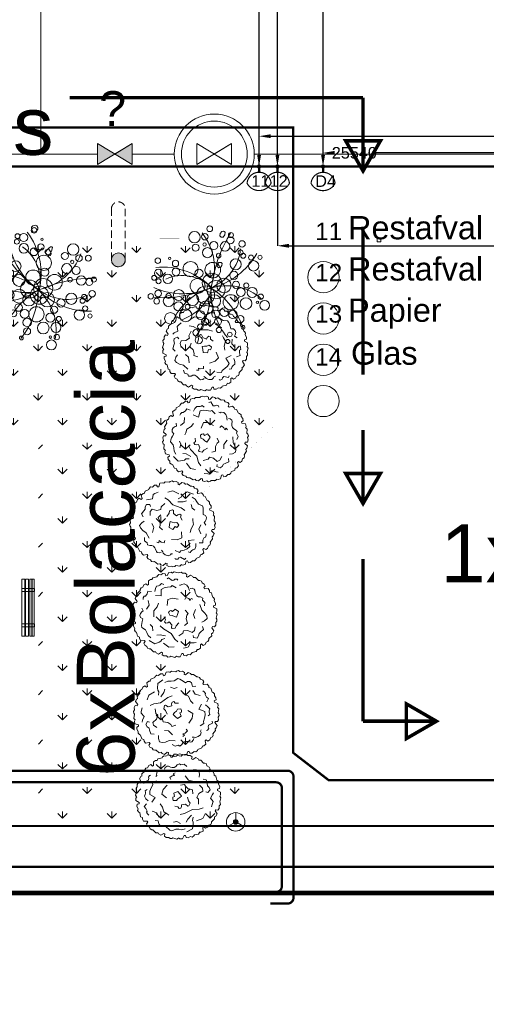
# Model space of a CAD drawing. Header units: millimetres. Extents: x 747415 to 1601423, y -236173 to 551995.
# Tile 195 of 256: x 1138360 to 1158491, y -2727 to 39745. Entities that reach past the tile are written whole.
import ezdxf
from ezdxf.lldxf.tags import DXFTag

# ---------------------------------------------------------------- set-up
doc = ezdxf.new("R2010")
doc.units = ezdxf.units.MM
doc.header["$LTSCALE"] = 100
doc.header["$MEASUREMENT"] = 0
doc.linetypes.add('HIDDEN2', pattern=[4.7625, 3.175, -1.5875])
doc.layers.get('0').update_dxf_attribs({"linetype": 'CONTINUOUS', "lineweight": 0})
doc.layers.get('DEFPOINTS').update_dxf_attribs({"color": 6, "linetype": 'CONTINUOUS', "lineweight": 0})
for name, color, linetype, lineweight in [('T--A9042_BEPLANTING', 90, 'CONTINUOUS', 0), ('T--L9020_GEBOUWEN', 252, 'CONTINUOUS', 0), ('T--L9042_BEPLANTING', 90, 'CONTINUOUS', 0), ('T--L9042_BOMEN', 84, 'CONTINUOUS', 0), ('T--L9051_Verwarming', 210, 'CENTRALE_VERWARMING', 0), ('T--L9052_Hemelwaterafvoer', 130, 'HEMELWATER_AFVOER', 0), ('T--L9052_Persleiding', 190, 'PERSLEIDING', 0), ('T--L9052_Vuilwaterafvoer', 44, 'VUIL_WATER_AFVOER', 0), ('T--L9053_Water', 240, 'BLUS_WATER_LEIDING', 0), ('T--L9053_Waterleidingen', 170, 'TAP_WATER', 0), ('T--L9065_BEVEILIGING_Afsluiter', 240, 'CONTINUOUS', 0), ('T--L9065_BEVEILIGING_Brandkranen', 240, 'CONTINUOUS', 0), ('T--L9071_TERREINMEUBILAIR_Bank', 250, 'CONTINUOUS', 0), ('T--L9072_BEWEGWIJZERING_Route_Dex_gebouw_vm', 240, 'CONTINUOUS', 0), ('T--M9065_BEVEILIGING_Afsluiters', 240, 'CONTINUOUS', 0), ('T--T9042_Boomsoort', 7, 'CONTINUOUS', 0), ('T--T9084_SANITAIR_Afvalstoffen', 170, 'CONTINUOUS', 0)]:
    doc.layers.add(name, color=color, linetype=linetype, lineweight=lineweight)
doc.layers.add('T--L9041_VERHARDING_Wegen', color=7, linetype='CONTINUOUS')
doc.styles.get("Standard").update_dxf_attribs({"font": 'arial.ttf'})
tags = doc.linetypes.add('BLUS_WATER_LEIDING', pattern='A,12.7,-5.08,["BSH",Standard,S=2.54,R=0,X=-2.54,Y=-1.27],-7.62', length=25.4).pattern_tags.tags
tags[6] = DXFTag(74, 10)
tags = doc.linetypes.add('CENTRALE_VERWARMING', pattern='A,12.7,-5.08,["CV",Standard,S=2.54,R=0,X=-2.54,Y=-1.27],-5.08', length=22.86).pattern_tags.tags
tags[6] = DXFTag(74, 10)
tags = doc.linetypes.add('HEMELWATER_AFVOER', pattern='A,12.7,-5.08,["HWA",Standard,S=2.54,R=0,X=-2.54,Y=-1.27],-7.62', length=25.4).pattern_tags.tags
tags[6] = DXFTag(74, 10)
tags = doc.linetypes.add('PERSLEIDING', pattern='A,12.7,-5.08,["HPE",Standard,S=2.54,R=0,X=-2.54,Y=-1.27],-7.62', length=25.4).pattern_tags.tags
tags[6] = DXFTag(74, 10)
tags = doc.linetypes.add('TAP_WATER', pattern='A,12.7,-5.08,["Water",Standard,S=2.54,R=0,X=-3.81,Y=-1.27],-7.62', length=25.4).pattern_tags.tags
tags[6] = DXFTag(74, 10)
tags = doc.linetypes.add('VUIL_WATER_AFVOER', pattern='A,12.7,-5.08,["VWA",Standard,S=2.54,R=0,X=-2.54,Y=-1.27],-7.62', length=25.4).pattern_tags.tags
tags[6] = DXFTag(74, 10)
doc.dimstyles.get("Standard").update_dxf_attribs({"dimtxt": 0.18, "dimasz": 500, "dimexe": 0.18, "dimexo": 0.0625, "dimgap": 0.09, "dimtad": 0, "dimtoh": 1, "dimdec": 0, "dimzin": 0, "dimdsep": 46, "dimtxsty": 'Standard', "dimcen": 0.09, "dimadec": 0, "dimazin": 0, "dimtfac": 1, "dimtdec": 0, "dimtofl": 0, "dimtmove": 0, "dimatfit": 3, "dimfxl": 1, "dimtolj": 1, "dimtzin": 0, "dimarcsym": 0})

# ---------------------------------------------------------------- blocks, each defined once
blk = doc.blocks.new('brandkraan')
at = {"layer": 'T--L9053_Water', "linetype": 'Continuous', "lineweight": 0}
for p, q in [((-450, 750), (450, -750)), ((-450, 750), (450, 750)), ((450, 750), (-450, -750)), ((450, -750), (0, 0)), ((-450, -750), (450, -750))]:
    blk.add_line(p, q, dxfattribs=at)
for radius in [1726, 1421]:
    blk.add_circle((0, 0), radius, dxfattribs=at)
blk = doc.blocks.new('kraan')
at = {"layer": 'T--L9053_Water'}
for p, q in [((300, 1000), (-300, 0)), ((-300, 1000), (300, 1000)), ((-300, 1000), (300, 0)), ((300, 0), (0, 500)), ((-300, 0), (300, 0))]:
    blk.add_line(p, q, dxfattribs=at)
blk = doc.blocks.new('*D29')
at = {"layer": 'DEFPOINTS', "color": 0, "transparency": 16777216}
for p in [(1151447, 34000), (1176987, 34000), (1176987, 33411)]:
    blk.add_point(p, dxfattribs=at)
at = {"layer": 'T--M9065_BEVEILIGING_Afsluiters', "color": 0, "lineweight": -2, "transparency": 16777216}
for p, q in [((1151447, 34000), (1151447, 34000)), ((1151947, 34000), (1151947, 34000)), ((1176487, 34000), (1153648, 34000)), ((1176987, 33411), (1176987, 34000))]:
    blk.add_line(p, q, dxfattribs=at)
at = {"layer": 'T--M9065_BEVEILIGING_Afsluiters', "color": 0, "transparency": 16777216}
for points in [[(1151947, 34083), (1151947, 33917), (1151447, 34000)], [(1176487, 34083), (1176487, 33917), (1176987, 34000)]]:
    blk.add_solid(points, dxfattribs=at)
at = {"layer": 'T--M9065_BEVEILIGING_Afsluiters', "color": 0, "lineweight": 0, "transparency": 16777216, "insert": (1152797, 34000), "char_height": 500, "attachment_point": 5}
blk.add_mtext('\\A1;25540', dxfattribs=at)
blk = doc.blocks.new('*D30')
at = {"layer": 'DEFPOINTS', "color": 0, "transparency": 16777216}
for p in [(1151447, 55811), (1151447, 55811), (1151447, 33411)]:
    blk.add_point(p, dxfattribs=at)
at = {"layer": 'T--M9065_BEVEILIGING_Afsluiters', "color": 0, "lineweight": -2, "transparency": 16777216}
for p, q in [((1151447, 55811), (1151447, 55811)), ((1151447, 55311), (1151447, 46736)), ((1151447, 33911), (1151447, 42486)), ((1151447, 33411), (1151447, 33411))]:
    blk.add_line(p, q, dxfattribs=at)
at = {"layer": 'T--M9065_BEVEILIGING_Afsluiters', "color": 0, "transparency": 16777216}
for points in [[(1151364, 55311), (1151531, 55311), (1151447, 55811)], [(1151364, 33911), (1151531, 33911), (1151447, 33411)]]:
    blk.add_solid(points, dxfattribs=at)
at = {"layer": 'T--M9065_BEVEILIGING_Afsluiters', "color": 0, "lineweight": 0, "transparency": 16777216, "insert": (1151447, 44611), "char_height": 1250, "attachment_point": 5, "rotation": 90}
blk.add_mtext('\\A1;22400', dxfattribs=at)
blk = doc.blocks.new('*D31')
at = {"layer": 'DEFPOINTS', "color": 0, "transparency": 16777216}
for p in [(1149480, 33414), (1176987, 31411), (1176987, 29993)]:
    blk.add_point(p, dxfattribs=at)
at = {"layer": 'T--M9065_BEVEILIGING_Afsluiters', "color": 0, "lineweight": -2, "transparency": 16777216}
for p, q in [((1149480, 33413), (1149480, 29992)), ((1176987, 31411), (1176987, 29992)), ((1149980, 29993), (1161171, 29993)), ((1176487, 29993), (1165296, 29993))]:
    blk.add_line(p, q, dxfattribs=at)
at = {"layer": 'T--M9065_BEVEILIGING_Afsluiters', "color": 0, "transparency": 16777216}
for points in [[(1149980, 30076), (1149980, 29909), (1149480, 29993)], [(1176487, 30076), (1176487, 29909), (1176987, 29993)]]:
    blk.add_solid(points, dxfattribs=at)
at = {"layer": 'T--M9065_BEVEILIGING_Afsluiters', "color": 0, "lineweight": 0, "transparency": 16777216, "insert": (1163234, 29993), "char_height": 1250, "attachment_point": 5}
blk.add_mtext('\\A1;27507', dxfattribs=at)
blk = doc.blocks.new('*D32')
at = {"layer": 'DEFPOINTS', "color": 0, "transparency": 16777216}
for p in [(1176987, 34719), (1148687, 33414), (1176987, 33411)]:
    blk.add_point(p, dxfattribs=at)
at = {"layer": 'T--M9065_BEVEILIGING_Afsluiters', "color": 0, "lineweight": -2, "transparency": 16777216}
for p, q in [((1148687, 33415), (1148687, 34719)), ((1149187, 34719), (1160775, 34719)), ((1176487, 34719), (1164900, 34719)), ((1176987, 33411), (1176987, 34719))]:
    blk.add_line(p, q, dxfattribs=at)
at = {"layer": 'T--M9065_BEVEILIGING_Afsluiters', "color": 0, "transparency": 16777216}
for points in [[(1149187, 34803), (1149187, 34636), (1148687, 34719)], [(1176487, 34803), (1176487, 34636), (1176987, 34719)]]:
    blk.add_solid(points, dxfattribs=at)
at = {"layer": 'T--M9065_BEVEILIGING_Afsluiters', "color": 0, "lineweight": 0, "transparency": 16777216, "insert": (1162837, 34719), "char_height": 1250, "attachment_point": 5}
blk.add_mtext('\\A1;28300', dxfattribs=at)
blk = doc.blocks.new('*D33')
at = {"layer": 'DEFPOINTS', "color": 0, "transparency": 16777216}
for p in [(1148687, 55814), (1148687, 55814), (1148687, 33415)]:
    blk.add_point(p, dxfattribs=at)
at = {"layer": 'T--M9065_BEVEILIGING_Afsluiters', "color": 0, "lineweight": -2, "transparency": 16777216}
for p, q in [((1148687, 55814), (1148687, 55814)), ((1148687, 55314), (1148687, 46740)), ((1148687, 33915), (1148687, 42489)), ((1148687, 33415), (1148687, 33415))]:
    blk.add_line(p, q, dxfattribs=at)
at = {"layer": 'T--M9065_BEVEILIGING_Afsluiters', "color": 0, "transparency": 16777216}
for points in [[(1148604, 55314), (1148771, 55314), (1148687, 55814)], [(1148604, 33915), (1148771, 33915), (1148687, 33415)]]:
    blk.add_solid(points, dxfattribs=at)
at = {"layer": 'T--M9065_BEVEILIGING_Afsluiters', "color": 0, "lineweight": 0, "transparency": 16777216, "insert": (1148687, 44614), "char_height": 1250, "attachment_point": 5, "rotation": 90}
blk.add_mtext('\\A1;22400', dxfattribs=at)
blk = doc.blocks.new('*D75')
at = {"layer": 'DEFPOINTS', "color": 0, "transparency": 16777216}
for p in [(1149480, 55813), (1149480, 55813), (1149480, 33413)]:
    blk.add_point(p, dxfattribs=at)
at = {"layer": 'T--M9065_BEVEILIGING_Afsluiters', "color": 0, "lineweight": -2, "transparency": 16777216}
for p, q in [((1149480, 55813), (1149480, 55813)), ((1149480, 55313), (1149480, 46738)), ((1149480, 33913), (1149480, 42488)), ((1149480, 33413), (1149480, 33413))]:
    blk.add_line(p, q, dxfattribs=at)
at = {"layer": 'T--M9065_BEVEILIGING_Afsluiters', "color": 0, "transparency": 16777216}
for points in [[(1149396, 55313), (1149563, 55313), (1149480, 55813)], [(1149396, 33913), (1149563, 33913), (1149480, 33413)]]:
    blk.add_solid(points, dxfattribs=at)
at = {"layer": 'T--M9065_BEVEILIGING_Afsluiters', "color": 0, "lineweight": 0, "transparency": 16777216, "insert": (1149480, 44613), "char_height": 1250, "attachment_point": 5, "rotation": 90}
blk.add_mtext('\\A1;22400', dxfattribs=at)
blk = doc.blocks.new('boom21')
for centre, radius in [((177, 2448), 124), ((452, 2630), 118), ((-704, 2096), 248), ((29, 1950), 235), ((476, 2291), 142), ((976, 2120), 106), ((1173, 2258), 105), ((1304, 2025), 176), ((-775, 1430), 271), ((-311, 1608), 199), ((247, 1890), 111), ((961, 1707), 207), ((1835, 1893), 120), ((-1962, 1199), 157), ((-1612, 1224), 131), ((-437, 1242), 101), ((152, 1457), 234), ((1147, 1279), 168), ((1497, 1198), 136), ((1783, 1381), 49.6), ((-1420, 962), 118), ((-1275, 707), 156), ((-945, 812), 187), ((-205, 937), 259), ((293, 566), 324), ((1072, 648), 326), ((-711, 484), 296), ((-179, 352), 388), ((798, 348), 177), ((-2379, 14), 89.1), ((-1791, 241), 111), ((-1431, 173), 152), ((-1090, 173), 164), ((-537, 67), 269), ((-92, -145), 392), ((241, -63), 415), ((755, -256), 337), ((1899, 170), 152), ((2343, 87), 247), ((-2114, -158), 96.5), ((-1321, -533), 183), ((-1120, -206), 188), ((-797, -596), 329), ((-16, -525), 311), ((1544, -256), 218), ((1918, -240), 74), ((2236, -348), 141), ((-1988, -792), 81.9), ((-1612, -787), 153), ((1283, -683), 99.3), ((1757, -610), 176), ((2503, -649), 126), ((-1038, -1209), 252), ((-504, -1141), 189), ((-139, -1032), 154), ((275, -1059), 176), ((709, -1273), 240), ((1581, -1063), 207), ((1766, -1362), 152), ((-1128, -1701), 52.3), ((-656, -1604), 216), ((-296, -1449), 108), ((965, -1693), 106), ((1135, -1628), 111), ((1470, -1793), 140), ((1975, -1446), 108), ((-1348, -1959), 214), ((-942, -1905), 117), ((421, -1997), 225), ((797, -1993), 108), ((695, -2368), 89.1)]:
    blk.add_circle(centre, radius)
for centre, radius, start, end in [((5302, 627), 5282, 158.4887, 186.8224), ((3035, 416), 3005, 138.8673, 187.727), ((1081, 1676), 1978, 179.3256, 238.0735), ((-2449, 125), 2482, 357.8699, 50.6155), ((-1347, 2644), 2985, 297.5671, 348.8381), ((-806, 1584), 1793, 298.751, 6.6118), ((885, 3251), 3310, 215.8726, 255.444), ((-1010, -3035), 3250, 71.3392, 111.6799), ((-2223, 2664), 3465, 273.3086, 310.5821), ((-2188, -6), 2219, 301.2651, 0.9994), ((-2532, -5639), 6224, 42.3394, 65.6862), ((3206, -111), 3174, 177.8302, 223.0418), ((2109, 218), 2063, 184.7691, 246.3269), ((1525, 1946), 2403, 232.24, 292.0944)]:
    blk.add_arc(centre, radius, start, end)
blk = doc.blocks.new('BRANCHD', base_point=(0.5, 0.5))
for p, q in [((0.951, 0.743), (0.931, 0.754)), ((0.962, 0.694), (0.951, 0.743)), ((0.974, 0.687), (0.962, 0.694)), ((0.97, 0.587), (0.994, 0.594)), ((0.987, 0.668), (0.974, 0.687)), ((0.982, 0.647), (0.987, 0.668)), ((0.997, 0.62), (0.982, 0.647)), ((0.994, 0.594), (0.997, 0.62)), ((0.97, 0.571), (0.97, 0.587)), ((1.008, 0.55), (0.97, 0.571)), ((0.998, 0.504), (1.008, 0.52)), ((1.008, 0.52), (1.008, 0.55))]:
    blk.add_line(p, q)
blk = doc.blocks.new('boom44')
for points in [[(-911, 2572), (-1076, 2587), (-1173, 2631), (-1421, 2602), (-1642, 2483), (-1711, 2277), (-1697, 2158), (-1766, 2070)], [(897, 2957), (676, 3134), (386, 3075), (262, 3178), (262, 3178), (69, 3075), (-41, 2942), (-180, 2868), (-373, 2868), (-497, 2897), (-690, 2971), (-800, 2971), (-952, 2853), (-1021, 2720)], [(1973, 2025), (2001, 2277), (1945, 2572), (1739, 2661), (1449, 2661), (1104, 2572), (593, 2690)], [(-2194, 2188), (-2305, 2173), (-2415, 2025), (-2387, 1907), (-2429, 1744), (-2801, 1626), (-2801, 1463)], [(-1711, 1715), (-2070, 1537), (-2042, 1375), (-2180, 1109), (-2277, 828), (-2291, 532), (-1822, 266), (-2111, -133)], [(-111, 2410), (-262, 2321), (-152, 2173), (-359, 2143), (-566, 1981), (-469, 1818)], [(759, 2143), (1035, 1759), (1394, 1670)], [(2553, 769), (2718, 695), (2911, 931), (2829, 1138), (2677, 1286), (2649, 1463), (2581, 1792), (2318, 1848)], [(-2525, 961), (-2691, 843), (-2663, 724), (-2649, 636), (-2677, 532), (-2746, 370), (-2622, 163), (-2429, -15)], [(-787, 1330), (-1132, 961), (-1256, 562), (-842, 237)], [(345, 1345), (704, 1404), (786, 1242), (1007, 1020), (1394, 917), (1421, 591)], [(1918, -310), (1904, 118), (1766, 281), (1932, 606), (2291, 828), (2249, 1079), (2001, 1330)], [(-138, -488), (138, -532), (235, -695), (386, -665), (455, -517), (455, -355), (786, -310), (980, -473), (1076, -458), (1187, -207), (1049, -30), (966, 310)], [(3022, -532), (3132, -237), (3174, -89), (2939, 222), (3132, 517), (3201, 665)], [(-2580, -266), (-2774, -517), (-2622, -680), (-2622, -680), (-2525, -902), (-2580, -1005), (-2484, -1153), (-2387, -1242)], [(-1394, -281), (-1201, -562), (-1076, -976), (-787, -1153), (-635, -1257)], [(2304, -636), (1973, -739), (1394, -754), (704, -1109), (317, -1198)], [(-2084, -902), (-1684, -1050), (-1518, -1419)], [(855, -1863), (980, -1597), (1297, -1257)], [(1462, -1434), (1394, -1715), (1462, -1863), (1462, -2026), (1394, -2425), (897, -2691)], [(1752, -1759), (2277, -1552), (2497, -1153)], [(-1822, -1730), (-1559, -1759), (-1545, -1878), (-1490, -2070), (-1366, -2203), (-1187, -2247), (-980, -2159), (-814, -2321), (-676, -2440), (-552, -2543), (-386, -2617), (-55, -2454), (207, -2469), (483, -2514), (773, -2440)], [(-235, -1863), (55, -1804), (345, -1966)]]:
    blk.add_lwpolyline(points)
blk.add_lwpolyline([(124, 798), (-207, 650), (-152, 355), (-304, 296), (-317, 163), (-262, 15), (0, 0), (124, 163), (303, 266), (455, 390), (290, 591)], close=True)
for xscale, yscale, zscale, rotation in [(7199.999999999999, 7199.999999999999, 7199.999999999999, 59.99999999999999), (7199.999999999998, 7199.999999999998, 7199.999999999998, 120), (7200, 7200, 7200, 90), (7200.000000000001, 7200.000000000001, 7200.000000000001, 29.99999999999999), (7199.999999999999, 7199.999999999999, 7199.999999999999, 150), (7200, 7200, 7200, 180), (7200, 7200, 7200, 330.0000000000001), (7199.999999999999, 7199.999999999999, 7199.999999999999, 210), (7199.999999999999, 7199.999999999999, 7199.999999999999, 300.0000000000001), (7200.000000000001, 7200.000000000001, 7200.000000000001, 240), (7200.000000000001, 7200.000000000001, 7200.000000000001, 270)]:
    blk.add_blockref('BRANCHD', (164, 362), dxfattribs=dict(xscale=xscale, yscale=yscale, zscale=zscale, rotation=rotation))
at = {"xscale": 7200, "yscale": 7200, "zscale": 7200}
blk.add_blockref('BRANCHD', (164, 362), dxfattribs=at)
blk = doc.blocks.new('*U333')
at = {"layer": 'T--L9071_TERREINMEUBILAIR_Bank', "linetype": 'Continuous'}
h = blk.add_hatch(color=256, dxfattribs=at)
edge = h.paths.add_edge_path()
edge.add_arc((0, 1100), 300, 0, 360)
at = {"layer": 'T--L9071_TERREINMEUBILAIR_Bank', "linetype": 'HIDDEN2'}
blk.add_lwpolyline([(300, 1100, 0.414214), (0, 1400, 0.414214), (-300, 1100), (-300, -1100, 0.414214), (0, -1400, 0.414214), (300, -1100)], format="xyb", close=True, dxfattribs=at)
at = {"layer": 'T--L9071_TERREINMEUBILAIR_Bank', "linetype": 'Continuous'}
blk.add_circle((0, 1100), 300, dxfattribs=at)

msp = doc.modelspace()

# ---------------------------------------------------------------- hatches: boundary and pattern name
at = {"layer": 'T--A9042_BEPLANTING'}
h = msp.add_hatch(dxfattribs=at)
h.set_pattern_fill('GRASS', color=256, scale=1500)
h.paths.add_polyline_path([(1123214.774, 21922.049), (1139164.774, 21922.049), (1139164.774, 4949.589), (1147908.503, 4949.589), (1147908.4, 6749.213), (1145737.203, 6749.089), (1145737.203, 18849.089), (1149287.256, 22173.078), (1149289.785, 30312.005), (1114939.528, 30271.386), (1114937.703, 5017.112), (1123214.774, 5017.112)])
at = {"layer": 'T--L9053_Water'}
h = msp.add_hatch(color=256, dxfattribs=at)
h.paths.add_polyline_path([(1141713.556, 33498.335), (1142463.556, 33948.335), (1141713.556, 34398.335)])
h.paths.add_polyline_path([(1142463.556, 33948.335), (1143213.556, 33498.335), (1143213.556, 34398.335)])
at = {"layer": 'T--L9065_BEVEILIGING_Afsluiter', "lineweight": 0}
h = msp.add_hatch(color=256, dxfattribs=at)
edge = h.paths.add_edge_path()
edge.add_arc((1148687.256, 33414.469), 75, 0, 360)
h = msp.add_hatch(color=256, dxfattribs=at)
edge = h.paths.add_edge_path()
edge.add_arc((1149479.809, 33413.52), 75, 0, 360)
h = msp.add_hatch(color=256, dxfattribs=at)
edge = h.paths.add_edge_path()
edge.add_arc((1151447.256, 33410.832), 75, 0, 360)
at = {"layer": 'T--L9071_TERREINMEUBILAIR_Bank'}
h = msp.add_hatch(color=256, dxfattribs=at)
h.dxf.hatch_style = 1
h.paths.add_polyline_path([(1147778.679, 5142.207, 1), (1147578.679, 5142.207, 1)])

# ---------------------------------------------------------------- linework, layer by layer
at = {"layer": 'T--L9020_GEBOUWEN', "const_width": 200}
msp.add_lwpolyline([(1098034.858, 25291.679), (1098034.856, -10268.32), (1111014.859, -10268.305), (1111014.859, -8268.354), (1165154.859, -8268.453), (1165154.859, 2076.604), (1115014.798, 2071.655), (1115014.858, -1598.308), (1111014.859, -1598.308), (1111014.858, 25291.693), (1098034.858, 25291.679)], dxfattribs=at)
at = {"layer": 'T--L9041_VERHARDING_Wegen', "const_width": 1}
msp.add_lwpolyline([(1114937.203, 30271.383), (1149287.256, 30312.002), (1149287.256, 22173.078), (1145737.203, 18849.089), (1145737.203, 6749.089), (1147908.39, 6749.089), (1147908.39, 4949.589), (1139164.774, 4949.089), (1139164.774, 21922.049), (1123214.774, 21922.049), (1123214.774, 5017.112), (1114937.702, 5016.96)], close=True, dxfattribs=at)
at = {"layer": 'T--L9042_BEPLANTING', "lineweight": 0}
msp.add_line((1139437.703, 4949.089), (1139437.203, 4949.589), dxfattribs=at)
at = {"layer": 'T--L9042_BEPLANTING', "const_width": 1}
msp.add_lwpolyline([(1114939.528, 30271.386), (1149289.785, 30312.005), (1149287.256, 22173.078), (1145737.203, 18849.089), (1145737.203, 6749.089), (1147908.4, 6749.213), (1147908.503, 4949.589), (1139164.774, 4949.589), (1139164.774, 21922.049), (1123214.774, 21922.049), (1123214.774, 5017.112), (1114937.703, 5017.112)], close=True, dxfattribs=at)
at = {"layer": 'T--L9042_BOMEN'}
for points in [[(1139101.459, 30858.252), (1139140.323, 30780.523), (1139140.323, 30702.794), (1139088.504, 30625.065), (1138997.82, 30586.2), (1138933.046, 30599.155), (1138881.226, 30689.839), (1138868.271, 30793.478), (1138920.091, 30858.252), (1139036.684, 30884.161), (1139101.459, 30858.252), (1139101.459, 30858.252)], [(1147218.033, 30573.245), (1147205.078, 30469.606), (1147140.304, 30365.968), (1147049.62, 30365.968), (1146997.801, 30417.787), (1147010.756, 30521.426), (1147075.53, 30612.11), (1147153.259, 30625.065), (1147218.033, 30573.245), (1147218.033, 30573.245)], [(1139723.291, 29640.496), (1139684.427, 29575.722), (1139619.653, 29562.767), (1139528.969, 29614.586), (1139451.24, 29731.18), (1139503.059, 29821.864), (1139619.653, 29847.774), (1139710.337, 29718.225), (1139723.291, 29640.496), (1139723.291, 29640.496)], [(1139743.086, 29951.412), (1139768.995, 29925.503), (1139730.131, 29757.09), (1139678.311, 29640.496), (1139613.537, 29601.631), (1139522.853, 29614.586), (1139458.079, 29705.27), (1139535.808, 29808.909), (1139613.537, 29886.638), (1139691.266, 29951.412), (1139743.086, 29951.412), (1139743.086, 29951.412)], [(1147088.485, 29225.941), (1147075.53, 29135.257), (1147023.71, 29057.528), (1146945.981, 29044.573), (1146881.207, 29096.392), (1146894.162, 29200.031), (1146945.981, 29277.76), (1147049.62, 29277.76), (1147088.485, 29225.941), (1147088.485, 29225.941)]]:
    msp.add_lwpolyline(points, dxfattribs=at)
at = {"layer": 'T--L9051_Verwarming', "ltscale": 1.8, "const_width": 100}
for points in [[(1155964.602, 68568.212), (1155964.602, 76318.212, 0.414213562), (1155714.602, 76568.212), (1111375.639, 76568.212, 0.414213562), (1111125.639, 76318.212), (1111125.639, 34260.269, 0.414213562), (1111375.639, 34010.269), (1121687.203, 34010.269, -0.414213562), (1121937.203, 33760.269), (1121937.203, 7099.089, 0.414213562), (1122187.203, 6849.089), (1149421.072, 6849.089, -0.414213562), (1149671.072, 6599.089), (1149671.072, 2369.578, -0.414213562), (1149421.072, 2119.578), (1149171.072, 2119.578)], [(1156464.602, 68568.212), (1156464.602, 75818.212, 0.414213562), (1156214.602, 76068.212), (1111875.639, 76068.212, 0.414213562), (1111625.639, 75818.212), (1111625.639, 34760.269, 0.414213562), (1111875.639, 34510.269), (1122187.203, 34510.269, -0.414213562), (1122437.203, 34260.269), (1122437.203, 7599.089, 0.414213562), (1122687.203, 7349.089), (1149921.072, 7349.089, -0.414213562), (1150171.072, 7099.089), (1150171.072, 1869.578, -0.414213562), (1149921.072, 1619.578), (1149171.072, 1619.578)]]:
    msp.add_lwpolyline(points, format="xyb", dxfattribs=at)
at = {"layer": 'T--L9052_Hemelwaterafvoer', "ltscale": 2, "const_width": 100}
msp.add_lwpolyline([(1111730.113, 3208.478), (1164825.516, 3208.478), (1164943.3, 3004.47)], dxfattribs=at)
at = {"layer": 'T--L9052_Persleiding', "ltscale": 2, "const_width": 100}
msp.add_lwpolyline([(1113017.301, 132887.259), (1113017.302, 56902.135), (1115681.537, 54237.9), (1115681.537, 35089.471), (1150154.904, 35089.471), (1150154.904, 8125.626), (1151695.722, 6936.456), (1163127.741, 6936.456), (1169056.236, 1007.961), (1179938.101, 1007.961)], dxfattribs=at)
at = {"layer": 'T--L9052_Vuilwaterafvoer', "ltscale": 2, "const_width": 100}
msp.add_lwpolyline([(1107875.697, 149535.975), (1107875.698, 54181.038), (1112517.302, 32125.362), (1112517.303, 4964.182), (1164744.578, 4964.183), (1165971.142, 2964.183), (1165971.142, -7043.601), (1164744.578, -9153.601), (1155655.021, -9206.596), (1155171.142, -8722.717), (1155171.142, -7403.601), (1155171.142, -7403.601)], dxfattribs=at)
at = {"layer": 'T--L9053_Water', "ltscale": 2}
for p, q in [((1139270.977, 57554.983), (1139270.977, 33948.335)), ((1137579.842, 33948.335), (1141713.556, 33948.335)), ((1143213.556, 33948.335), (1145028.768, 33948.335)), ((1148480.726, 33948.335), (1185340.66, 33948.335))]:
    msp.add_line(p, q, dxfattribs=at)
at = {"layer": 'T--L9053_Waterleidingen', "lineweight": 0, "ltscale": 2, "const_width": 100}
msp.add_lwpolyline([(1112055.48, 33410.832), (1168779.469, 33410.832), (1168779.469, 51960.884), (1183519.444, 51960.884), (1190073.927, 50946.903), (1192522.517, 72745.624), (1166574.811, 72745.624), (1166574.811, 115941.627), (1146055.94, 115941.627), (1126131.458, 111869.416), (1112055.48, 111869.416)], close=True, dxfattribs=at)
at = {"layer": 'T--L9065_BEVEILIGING_Afsluiter', "lineweight": 0, "const_width": 50}
for points in [[(1149205.796, 32690.143, 0.914733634), (1148168.716, 32690.143, 0.608265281)], [(1149998.349, 32689.194, 0.914733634), (1148961.269, 32689.194, 0.608265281)], [(1151965.901, 32686.379, 0.914733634), (1150928.821, 32686.379, 0.608265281)]]:
    msp.add_lwpolyline(points, format="xyb", close=True, dxfattribs=at)
at = {"layer": 'T--L9065_BEVEILIGING_Afsluiter', "lineweight": 0, "const_width": 100}
for points in [[(1148687.256, 33164.469), (1148687.256, 33414.469)], [(1149479.809, 33163.52), (1149479.809, 33413.52)], [(1151447.308, 33410.705), (1151447.361, 33160.705)]]:
    msp.add_lwpolyline(points, dxfattribs=at)
at = {"layer": 'T--L9065_BEVEILIGING_Afsluiter', "lineweight": 0}
for centre in [(1148687.256, 33414.469), (1149479.809, 33413.52), (1151447.256, 33410.832)]:
    msp.add_circle(centre, 75, dxfattribs=at)
at = {"layer": 'T--L9071_TERREINMEUBILAIR_Bank'}
for points in [[(1153787.46, 30312.005), (1153787.46, 30162.005), (1153937.46, 30162.005), (1153937.46, 30312.005)], [(1138579.58, 13159.779), (1138579.58, 15609.779), (1138449.58, 15609.779), (1138449.58, 13159.779)], [(1138739.58, 13159.779), (1138739.58, 15609.779), (1138609.58, 15609.779), (1138609.58, 13159.779)], [(1138884.58, 13159.779), (1138884.58, 15609.779), (1138799.58, 15609.779), (1138799.58, 13159.779)], [(1138984.58, 13159.779), (1138984.58, 15609.779), (1138899.58, 15609.779), (1138899.58, 13159.779)], [(1138999.58, 15079.779), (1138999.58, 15209.779), (1138449.58, 15209.779), (1138449.58, 15079.779)], [(1138999.58, 15079.779), (1138984.58, 15079.779), (1138984.58, 15209.779), (1138999.58, 15209.779)], [(1138999.58, 13559.779), (1138999.58, 13689.779), (1138449.58, 13689.779), (1138449.58, 13559.779)]]:
    msp.add_lwpolyline(points, close=True, dxfattribs=at)
for points in [[(1147678.679, 5142.207), (1147678.679, 5542.207)], [(1147678.679, 5142.207), (1147332.269, 4942.207)], [(1147678.679, 5142.207), (1148025.089, 4942.207)]]:
    msp.add_lwpolyline(points, dxfattribs=at)
for centre, radius in [((1151462.256, 28637.005), 675), ((1151462.256, 26857.005), 675), ((1151462.256, 25077.005), 675), ((1151462.256, 23297.005), 675), ((1147678.679, 5142.207), 400), ((1147678.679, 5142.207), 100)]:
    msp.add_circle(centre, radius, dxfattribs=at)
at = {"layer": 'T--L9072_BEWEGWIJZERING_Route_Dex_gebouw_vm', "color": 1, "const_width": 150}
for points in [[(1140515.131, 36384.903), (1153173.131, 36384.903)], [(1153173.131, 30823.903), (1153173.131, 24434.677)], [(1153173.131, 16478.112), (1153173.131, 9483.903)]]:
    msp.add_lwpolyline(points, dxfattribs=at)
at = {"layer": 'T--L9072_BEWEGWIJZERING_Route_Dex_gebouw_vm', "color": 1, "linetype": 'Continuous', "const_width": 150}
for points in [[(1153173.131, 33219.469), (1153173.131, 36384.903)], [(1153173.131, 18873.677), (1153173.131, 22039.112)], [(1156338.566, 9483.903), (1153173.131, 9483.903)]]:
    msp.add_lwpolyline(points, dxfattribs=at)
for points in [[(1153173.131, 33219.469), (1152423.131, 34518.507), (1153923.131, 34518.507)], [(1153173.131, 18873.677), (1152423.131, 20172.716), (1153923.131, 20172.716)], [(1156338.566, 9483.903), (1155039.528, 8733.903), (1155039.528, 10233.903)]]:
    msp.add_lwpolyline(points, close=True, dxfattribs=at)

# ---------------------------------------------------------------- block references
at = {"layer": 'T--L9042_BOMEN', "linetype": 'Continuous'}
for p, rotation in [((1139167.857, 28026.767), 48.1642471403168), ((1146662.965, 28144.098), 106.8699875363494)]:
    msp.add_blockref('boom21', p, dxfattribs=dict(at, rotation=rotation))
for p, xscale, yscale, rotation in [((1146525.988, 25704.65), 0.4999999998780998, 0.4999999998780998, 151.2024304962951), ((1146180.125, 21692.451), 0.4999999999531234, 0.4999999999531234, 285.0333794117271), ((1145142.985, 18051.876), 0.4999999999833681, 0.4999999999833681, 131.5663648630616), ((1144841.604, 14055.646), 0.5000000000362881, 0.5000000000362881, 302.1597244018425), ((1145174.429, 10006.381), 0.5000000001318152, 0.5000000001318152, 188.1413987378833)]:
    msp.add_blockref('boom44', p, dxfattribs=dict(at, xscale=xscale, yscale=yscale, rotation=rotation))
at = {"layer": 'T--L9042_BOMEN', "linetype": 'Continuous', "xscale": 0.5, "yscale": 0.5}
msp.add_blockref('boom44', (1145118.423, 6059.682), dxfattribs=at)
at = {"layer": 'T--L9053_Water', "xscale": 1.5, "yscale": 1.5, "zscale": 1.5, "rotation": 90}
msp.add_blockref('kraan', (1143213.556, 33948.335), dxfattribs=at)
at = {"layer": 'T--L9065_BEVEILIGING_Brandkranen', "rotation": 90}
msp.add_blockref('brandkraan', (1146754.747, 33948.335), dxfattribs=at)
at = {"layer": 'T--L9071_TERREINMEUBILAIR_Bank', "xscale": -1, "rotation": 180}
msp.add_blockref('*U333', (1142617.331, 30486.495), dxfattribs=at)

# ---------------------------------------------------------------- texts
at = {"layer": 'T--L9053_Water'}
msp.add_text('?', height=1500, dxfattribs=at).set_placement((1141784.401, 35164.461))
at = {"layer": 'T--L9065_BEVEILIGING_Afsluiter', "lineweight": 0}
for s, p in [('11', (1148351.588, 32536.697)), ('12', (1149144.142, 32535.749)), ('D4', (1151111.693, 32532.933))]:
    msp.add_text(s, height=500, dxfattribs=at).set_placement(p)
at = {"layer": 'T--T9042_Boomsoort'}
for s, p in [('5xLijsterbes', (1121183.385, 33915.737)), ('1xAmberboom', (1156519.981, 15476.943))]:
    msp.add_text(s, height=2500, dxfattribs=at).set_placement(p)
msp.add_text('6xBolacacia', height=2500, rotation=90, dxfattribs=at).set_placement((1143323.698, 7093.62))
at = {"layer": 'T--T9084_SANITAIR_Afvalstoffen'}
for s, height, p in [('Restafval', 1000, (1152528.662, 30273.447)), ('11', 750, (1151107.856, 30237.97)), ('Restafval', 1000, (1152528.662, 28493.447)), ('12', 750, (1151107.856, 28457.97)), ('Papier', 1000, (1152528.662, 26713.447)), ('13', 750, (1151107.856, 26677.97)), ('Glas', 1000, (1152653.894, 24860.448)), ('14', 750, (1151107.856, 24824.971))]:
    msp.add_text(s, height=height, dxfattribs=at).set_placement(p)

# ---------------------------------------------------------------- dimensions: what is measured, and where the dimension line sits
at = {"layer": 'T--M9065_BEVEILIGING_Afsluiters', "color": 1, "lineweight": 0}
for base, p1, p2, picture, middle in [((1148687.256, 55814.351), (1148687.256, 33414.531), (1148687.256, 55814.351), '*D33', (1148687.256, 44614.441)), ((1149479.809, 55813.278), (1149479.809, 33413.458), (1149479.809, 55813.278), '*D75', (1149479.809, 44613.368))]:
    dim = msp.add_linear_dim(base=base, p1=p1, p2=p2, angle=90, dimstyle='Standard', dxfattribs=at)
    dim.commit()
    dim.dimension.update_dxf_attribs({"geometry": picture, "text_midpoint": middle})
at = {"layer": 'T--M9065_BEVEILIGING_Afsluiters', "color": 5, "lineweight": 0}
dim = msp.add_linear_dim(base=(1151447.256, 55810.832), p1=(1151447.256, 33411.012), p2=(1151447.256, 55810.832), angle=90, dimstyle='Standard', dxfattribs=at)
dim.commit()
dim.dimension.update_dxf_attribs({"geometry": '*D30', "text_midpoint": (1151447.256, 44610.922)})
at = {"layer": 'T--M9065_BEVEILIGING_Afsluiters', "lineweight": 0}
for base, p1, p2, picture, middle in [((1176987.256, 34719.242), (1148687.256, 33414.469), (1176987.256, 33410.832), '*D32', (1162837.256, 34719.242)), ((1176987.256, 29992.617), (1149479.809, 33413.52), (1176987.256, 31410.832), '*D31', (1163233.533, 29992.617))]:
    dim = msp.add_linear_dim(base=base, p1=p1, p2=p2, angle=0, dimstyle='Standard', dxfattribs=at)
    dim.commit()
    dim.dimension.update_dxf_attribs({"geometry": picture, "text_midpoint": middle})
at = {"layer": 'T--M9065_BEVEILIGING_Afsluiters', "color": 5, "lineweight": 0}
dim = msp.add_linear_dim(base=(1176987.256, 34000.064), p1=(1151447.256, 34000.064), p2=(1176987.256, 33410.832), angle=0, dimstyle='Standard', override={"dimjust": 1}, dxfattribs=at)
dim.commit()
dim.dimension.update_dxf_attribs({"geometry": '*D29', "text_midpoint": (1152797.436, 34000.064)})

doc.saveas('drawing.dxf')
